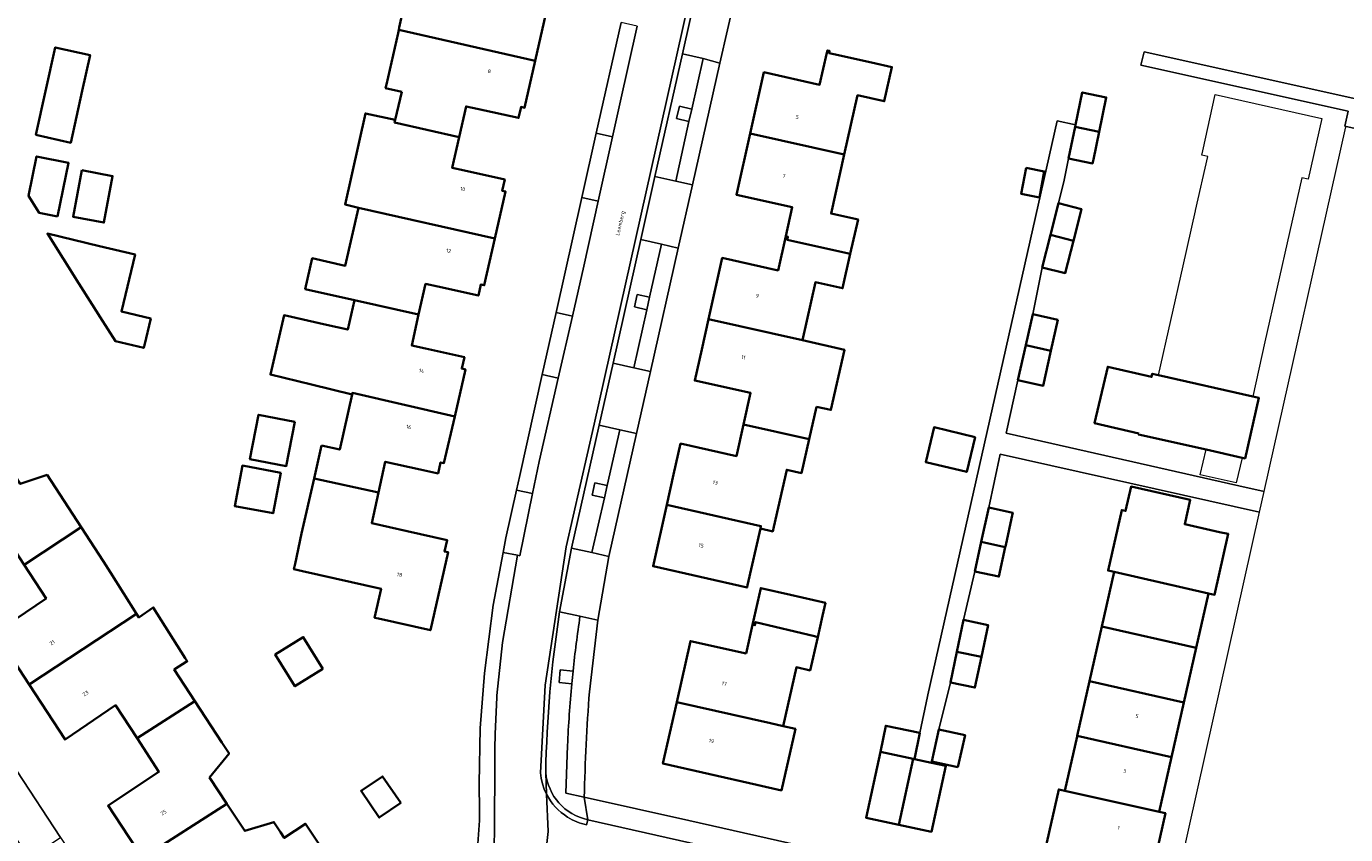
# Model space of a CAD drawing. Header units: metres. Extents: x 201541 to 204988, y 387833 to 394342.
# Tile 67 of 214: x 204128 to 204253, y 389661 to 389737. Entities that reach past the tile are written whole.
import ezdxf
from ezdxf.enums import TextEntityAlignment as Align

# ---------------------------------------------------------------- set-up
doc = ezdxf.new("R2010")
doc.units = ezdxf.units.M
doc.layers.get('Defpoints').update_dxf_attribs({"lineweight": 25})
for name, color, linetype, lineweight in [('B-WE-OG-BEBOUWING-GV', 7, 'Continuous', 35), ('B-WE-OG-BEBOUWING-T18', 10, 'Continuous', 18), ('B-WE-OG-TERREIN_ERF-GV', 7, 'Continuous', 18), ('B-WE-VH-ONVERHARD-GV', 252, 'Continuous', 18), ('B-WE-VH-VERHARDING_ASFALT-GV', 252, 'Continuous', 18), ('B-WE-VH-VERHARDING_BETONSTRAATSTEEN-GV', 252, 'Continuous', 18), ('B-WE-VH-VERHARDING_TEGEL-GV', 252, 'Continuous', 18)]:
    doc.layers.add(name, color=color, linetype=linetype, lineweight=lineweight)
doc.styles.add('NLCS-ISO-M200-T18', font='NLCS-ISO.ttf', dxfattribs={"height": 0.36})

msp = doc.modelspace()

# ---------------------------------------------------------------- linework, layer by layer
at = {"layer": 'B-WE-OG-BEBOUWING-GV'}
for points in [[(204173.311, 389740.429), (204172.176, 389740.682), (204172.827, 389743.579), (204166.745, 389744.964), (204165.211, 389745.321), (204165.135, 389744.98), (204165.122, 389744.924), (204164.581, 389742.526), (204163.394, 389737.134), (204163.347, 389736.921), (204176.214, 389733.995), (204177.223, 389738.432), (204176.905, 389738.504), (204177.148, 389739.572)], [(204163.621, 389731.084), (204163.015, 389728.435), (204162.955, 389728.171), (204169.04, 389726.809), (204169.689, 389729.707), (204170.739, 389729.476), (204174.651, 389728.613), (204174.887, 389729.65), (204175.21, 389729.577), (204176.214, 389733.995), (204163.347, 389736.921), (204163.278, 389736.621), (204162.172, 389731.78), (204162.093, 389731.433)], [(204129.118, 389727.007), (204132.408, 389726.281), (204133.488, 389731.177), (204134.231, 389734.549), (204130.941, 389735.274)], [(204204.372, 389734.643), (204203.932, 389734.742), (204203.978, 389734.947), (204203.773, 389734.993), (204203.724, 389734.775), (204203.046, 389731.754), (204197.787, 389732.935), (204196.489, 389727.154), (204205.367, 389725.161), (204206.621, 389730.756), (204209.135, 389730.191), (204209.858, 389733.412), (204207.95, 389733.84)], [(204227.146, 389727.763), (204229.404, 389727.297), (204230.076, 389730.553), (204227.817, 389731.019), (204227.19, 389727.979)], [(204159.532, 389720.146), (204172.416, 389717.256), (204173.419, 389721.674), (204173.104, 389721.745), (204173.343, 389722.797), (204169.537, 389723.651), (204168.39, 389723.908), (204169.04, 389726.809), (204162.955, 389728.171), (204163.015, 389728.435), (204160.202, 389729.041), (204158.276, 389720.461)], [(204228.87, 389724.706), (204229.404, 389727.297), (204227.146, 389727.763), (204226.535, 389724.799), (204228.793, 389724.333)], [(204196.489, 389727.154), (204195.191, 389721.373), (204200.46, 389720.19), (204199.846, 389717.457), (204200.051, 389717.411), (204199.985, 389717.119), (204205.937, 389715.782), (204206.665, 389719.026), (204204.119, 389719.597), (204205.367, 389725.161)], [(204131.166, 389719.302), (204132.196, 389724.374), (204129.177, 389724.987), (204128.419, 389721.254), (204129.424, 389719.655)], [(204133.446, 389723.678), (204132.619, 389719.298), (204135.527, 389718.749), (204136.353, 389723.129)], [(204222.515, 389723.9), (204222.056, 389721.445), (204223.778, 389721.122), (204224.238, 389723.577)], [(204224.811, 389717.576), (204226.984, 389717.028), (204227.739, 389720.022), (204225.566, 389720.57)], [(204159.532, 389720.146), (204158.298, 389714.67), (204155.174, 389715.374), (204154.52, 389712.47), (204159.155, 389711.426), (204165.22, 389710.056), (204165.877, 389712.963), (204167.014, 389712.708), (204170.852, 389711.848), (204171.092, 389712.903), (204171.411, 389712.832), (204172.416, 389717.256)], [(204139.947, 389709.697), (204137.186, 389710.355), (204138.466, 389715.731), (204135.108, 389716.531), (204130.2, 389717.7), (204133.167, 389713.002), (204134.424, 389711.013), (204135.183, 389709.811), (204136.614, 389707.546), (204139.283, 389706.91), (204139.348, 389707.183)], [(204192.563, 389709.625), (204201.422, 389707.635), (204202.653, 389713.117), (204205.21, 389712.543), (204205.937, 389715.782), (204199.985, 389717.119), (204200.051, 389717.411), (204199.846, 389717.457), (204199.121, 389714.228), (204193.862, 389715.409)], [(204226.984, 389717.028), (204224.811, 389717.576), (204224.039, 389714.518), (204226.212, 389713.97)], [(204165.85, 389706.865), (204164.564, 389707.155), (204165.22, 389710.056), (204159.155, 389711.426), (204158.53, 389708.65), (204156.523, 389709.102), (204152.532, 389710.001), (204151.241, 389704.395), (204155.106, 389703.475), (204158.937, 389702.51), (204158.972, 389702.664), (204168.617, 389700.454), (204169.633, 389704.885), (204169.289, 389704.964), (204169.534, 389706.033)], [(204202.741, 389701.373), (204204.102, 389701.066), (204205.383, 389706.741), (204201.422, 389707.635), (204192.563, 389709.625), (204191.921, 389706.764), (204191.264, 389703.841), (204196.526, 389702.678), (204195.857, 389699.697), (204202.049, 389698.307)], [(204225.523, 389709.561), (204223.144, 389710.094), (204222.489, 389707.17), (204224.869, 389706.637)], [(204222.489, 389707.17), (204221.749, 389703.865), (204224.129, 389703.332), (204224.869, 389706.637)], [(204233.155, 389698.83), (204233.139, 389698.76), (204239.492, 389697.327), (204242.888, 389696.561), (204243.185, 389696.494), (204244.482, 389702.202), (204243.897, 389702.335), (204235.004, 389704.347), (204234.428, 389704.476), (204234.36, 389704.174), (204230.226, 389705.139), (204228.98, 389699.805)], [(204156.047, 389697.72), (204155.348, 389694.608), (204161.428, 389693.274), (204162.074, 389696.183), (204165.349, 389695.452), (204167.046, 389695.073), (204167.287, 389696.121), (204167.606, 389696.048), (204168.617, 389700.454), (204158.972, 389702.664), (204158.937, 389702.51), (204157.774, 389697.332)], [(204153.544, 389699.946), (204150.12, 389700.611), (204149.308, 389696.433), (204152.732, 389695.768)], [(204198.728, 389690.044), (204199.941, 389695.417), (204201.326, 389695.104), (204202.049, 389698.307), (204195.857, 389699.697), (204195.188, 389696.716), (204189.929, 389697.896), (204189.273, 389694.971), (204188.629, 389692.103), (204197.513, 389690.109), (204197.458, 389689.867), (204198.629, 389689.603)], [(204217.721, 389698.503), (204213.845, 389699.439), (204213.05, 389696.15), (204216.927, 389695.214)], [(204128.003, 389686.455), (204133.387, 389689.992), (204130.162, 389694.932), (204127.634, 389694.079), (204125.854, 389696.801), (204117.719, 389691.513), (204121.145, 389686.288), (204125.963, 389689.594)], [(204152.204, 389695.14), (204148.589, 389695.816), (204147.875, 389691.997), (204151.49, 389691.321)], [(204155.348, 389694.608), (204154.18, 389689.407), (204153.566, 389686.538), (204153.458, 389686.032), (204154.259, 389685.852), (204157.345, 389685.159), (204161.676, 389684.186), (204161.062, 389681.459), (204161.44, 389681.373), (204166.328, 389680.275), (204167.994, 389687.632), (204167.67, 389687.705), (204167.91, 389688.767), (204164.145, 389689.623), (204160.787, 389690.387), (204161.428, 389693.274)], [(204239.712, 389683.76), (204240.297, 389683.628), (204241.592, 389689.36), (204240.761, 389689.547), (204237.493, 389690.283), (204238.01, 389692.578), (204232.427, 389693.834), (204231.91, 389691.539), (204231.546, 389691.621), (204230.262, 389685.914), (204230.831, 389685.785)], [(204197.458, 389689.867), (204197.513, 389690.109), (204188.629, 389692.103), (204187.329, 389686.31), (204196.203, 389684.307), (204196.255, 389684.536)], [(204218.293, 389688.614), (204220.559, 389688.126), (204220.597, 389688.305), (204221.233, 389691.255), (204221.257, 389691.369), (204218.991, 389691.857)], [(204133.387, 389689.992), (204128.003, 389686.455), (204130.078, 389683.262), (204125.275, 389680.02), (204128.464, 389675.154), (204138.613, 389681.812), (204136.14, 389685.739), (204135.499, 389686.756)], [(204218.293, 389688.614), (204217.692, 389685.824), (204219.958, 389685.336), (204220.559, 389688.126)], [(204238.553, 389678.621), (204239.712, 389683.76), (204230.831, 389685.785), (204229.668, 389680.624)], [(204200.3, 389683.612), (204197.493, 389684.253), (204196.705, 389680.804), (204196.934, 389680.751), (204197.002, 389681.043), (204202.55, 389679.708), (204202.862, 389679.633), (204203.317, 389681.64), (204203.593, 389682.86)], [(204143.204, 389677.649), (204140.177, 389682.437), (204138.821, 389681.481), (204138.613, 389681.812), (204128.464, 389675.154), (204131.863, 389669.968), (204136.626, 389673.198), (204138.653, 389670.082), (204144.102, 389673.601), (204142.168, 389676.56), (204143.388, 389677.358)], [(204196.103, 389678.086), (204190.853, 389679.262), (204189.559, 389673.482), (204198.423, 389671.497), (204199.604, 389671.233), (204200.862, 389676.784), (204202.15, 389676.492), (204202.862, 389679.633), (204202.55, 389679.708), (204197.002, 389681.043), (204196.934, 389680.751), (204196.705, 389680.804)], [(204215.991, 389678.248), (204218.3, 389677.764), (204218.929, 389680.767), (204216.621, 389681.251)], [(204238.553, 389678.621), (204229.668, 389680.624), (204228.506, 389675.463), (204237.389, 389673.46)], [(204156.187, 389676.633), (204154.325, 389679.63), (204151.686, 389677.991), (204153.547, 389674.994)], [(204218.3, 389677.764), (204215.991, 389678.248), (204215.385, 389675.356), (204217.694, 389674.872)], [(204236.225, 389668.3), (204237.389, 389673.46), (204228.506, 389675.463), (204227.343, 389670.302)], [(204139.166, 389658.815), (204147.137, 389663.903), (204145.496, 389666.385), (204147.337, 389668.653), (204146.658, 389669.693), (204144.102, 389673.601), (204138.653, 389670.082), (204140.715, 389666.912), (204135.925, 389663.747)], [(204197.11, 389665.699), (204199.443, 389665.17), (204200.758, 389670.974), (204199.604, 389671.233), (204198.423, 389671.497), (204189.559, 389673.482), (204188.264, 389667.703)], [(204212.51, 389670.607), (204209.283, 389671.27), (204208.779, 389668.818), (204211.858, 389668.153), (204212, 389668.122)], [(204216.094, 389667.35), (204216.767, 389670.363), (204214.293, 389670.916), (204213.62, 389667.903)], [(204235.061, 389663.139), (204236.225, 389668.3), (204227.343, 389670.302), (204227.33, 389670.246), (204226.179, 389665.136)], [(204211.858, 389668.153), (204208.779, 389668.818), (204207.434, 389662.59), (204210.513, 389661.925)], [(204211.858, 389668.153), (204210.513, 389661.925), (204213.594, 389661.259), (204214.94, 389667.487), (204213.592, 389667.778), (204212, 389668.122)], [(204163.532, 389663.98), (204161.822, 389666.493), (204159.788, 389665.11), (204161.498, 389662.596)], [(204226.179, 389665.136), (204225.603, 389665.266), (204224.314, 389659.549), (204226.012, 389659.167), (204225.838, 389658.396), (204228.716, 389657.747), (204228.89, 389658.518), (204234.372, 389657.282), (204235.662, 389663.004), (204235.061, 389663.139)], [(204149.303, 389653.714), (204154.766, 389657.222), (204156.28, 389658.182), (204156.853, 389658.565), (204156.814, 389658.623), (204154.542, 389662.025), (204152.535, 389660.685), (204152.185, 389661.227), (204151.565, 389662.176), (204148.833, 389661.339), (204147.137, 389663.903), (204139.166, 389658.815), (204142.533, 389653.693), (204147.269, 389656.858)]]:
    msp.add_lwpolyline(points, close=True, dxfattribs=at)
at = {"layer": 'B-WE-OG-TERREIN_ERF-GV'}
for points in [[(204072.545, 389746.895), (204083.224, 389730.207), (204091.682, 389717.113), (204100.5, 389703.419), (204102.53, 389704.767), (204104.588, 389701.631), (204107.906, 389696.575), (204109.981, 389693.413), (204116.555, 389683.397), (204120.684, 389677.105), (204127.302, 389667.021), (204131.431, 389660.729), (204137.997, 389650.725), (204142.108, 389644.46), (204147.706, 389635.931), (204158.586, 389643.177), (204164.256, 389646.871), (204165.877, 389648.79), (204167.178, 389650.355), (204168.414, 389652.238), (204169.376, 389654.122), (204170.204, 389656.027), (204170.111, 389656.237)], [(204177.223, 389738.432), (204176.214, 389733.995), (204175.21, 389729.577), (204174.887, 389729.65), (204174.651, 389728.613), (204170.739, 389729.476), (204169.689, 389729.707), (204169.04, 389726.809), (204168.39, 389723.908), (204169.537, 389723.651), (204173.343, 389722.797), (204173.104, 389721.745), (204173.419, 389721.674), (204172.416, 389717.256), (204171.411, 389712.832), (204171.092, 389712.903), (204170.852, 389711.848), (204167.014, 389712.708), (204165.877, 389712.963), (204165.22, 389710.056), (204164.564, 389707.155), (204165.85, 389706.865), (204169.534, 389706.033), (204169.289, 389704.964), (204169.633, 389704.885), (204168.617, 389700.454), (204167.606, 389696.048), (204167.287, 389696.121), (204167.046, 389695.073), (204165.349, 389695.452), (204162.074, 389696.183), (204161.428, 389693.274), (204160.787, 389690.387), (204164.145, 389689.623), (204167.91, 389688.767), (204167.67, 389687.705), (204167.994, 389687.632), (204166.328, 389680.275), (204161.44, 389681.373), (204161.062, 389681.459), (204161.676, 389684.186), (204157.345, 389685.159), (204154.259, 389685.852), (204153.458, 389686.032), (204153.566, 389686.538), (204154.18, 389689.407), (204155.348, 389694.608), (204156.047, 389697.72), (204157.774, 389697.332), (204158.937, 389702.51), (204155.106, 389703.475), (204151.241, 389704.395), (204152.532, 389710.001), (204156.523, 389709.102), (204158.53, 389708.65), (204159.155, 389711.426), (204154.52, 389712.47), (204155.174, 389715.374), (204158.298, 389714.67), (204159.532, 389720.146), (204158.276, 389720.461), (204160.202, 389729.041), (204163.015, 389728.435), (204163.621, 389731.084), (204162.093, 389731.433), (204162.172, 389731.78), (204163.278, 389736.621), (204163.347, 389736.921), (204163.394, 389737.134), (204164.581, 389742.526)], [(204195.063, 389740.101), (204193.644, 389733.79), (204191.053, 389722.3), (204189.709, 389716.339), (204187.082, 389704.686), (204185.763, 389698.829), (204183.155, 389687.25), (204182.116, 389681.219), (204181.331, 389674.479)], [(204170.966, 389663.2), (204170.929, 389665.818), (204171.037, 389671.035), (204171.422, 389676.24), (204172.243, 389682.649), (204173.185, 389687.602), (204173.45, 389688.998), (204174.443, 389693.482), (204174.751, 389694.875), (204176.884, 389704.408), (204178.193, 389710.265), (204180.618, 389721.105), (204181.974, 389727.164), (204184.314, 389737.63)], [(204236.462, 389655.221), (204244.55, 389691.424), (204242.154, 389691.958), (204220.074, 389696.879), (204218.991, 389691.857), (204221.257, 389691.369), (204221.233, 389691.255), (204220.597, 389688.305), (204220.559, 389688.126), (204219.958, 389685.336), (204217.692, 389685.824), (204216.621, 389681.251), (204218.929, 389680.767), (204218.3, 389677.764), (204217.694, 389674.872), (204215.385, 389675.356), (204214.293, 389670.916), (204216.767, 389670.363), (204216.094, 389667.35), (204213.62, 389667.903), (204213.592, 389667.778), (204214.94, 389667.487), (204213.594, 389661.259), (204210.513, 389661.925), (204207.434, 389662.59), (204208.779, 389668.818), (204209.283, 389671.27), (204212.51, 389670.607), (204213.209, 389674.014), (204213.241, 389674.168), (204225.452, 389728.337), (204227.19, 389727.979), (204227.817, 389731.019), (204230.076, 389730.553), (204229.404, 389727.297), (204228.87, 389724.706), (204228.793, 389724.333), (204226.535, 389724.799), (204226.117, 389722.756), (204225.566, 389720.57), (204227.739, 389720.022), (204226.984, 389717.028), (204226.212, 389713.97), (204224.039, 389714.518), (204223.144, 389710.094), (204225.523, 389709.561), (204224.869, 389706.637), (204224.129, 389703.332), (204221.749, 389703.865), (204220.631, 389698.859), (204242.598, 389693.911), (204244.982, 389693.374), (204252.68, 389727.778)], [(204127.634, 389694.079), (204130.162, 389694.932), (204133.387, 389689.992), (204135.499, 389686.756), (204136.14, 389685.739), (204138.613, 389681.812), (204138.821, 389681.481), (204140.177, 389682.437), (204143.204, 389677.649), (204143.388, 389677.358), (204142.168, 389676.56), (204144.102, 389673.601), (204146.658, 389669.693), (204147.337, 389668.653), (204145.496, 389666.385), (204147.137, 389663.903), (204148.833, 389661.339), (204151.565, 389662.176), (204152.185, 389661.227), (204152.535, 389660.685), (204154.542, 389662.025), (204156.814, 389658.623)], [(204224.314, 389659.549), (204225.603, 389665.266), (204226.179, 389665.136), (204227.33, 389670.246), (204227.343, 389670.302), (204228.506, 389675.463), (204229.668, 389680.624), (204230.831, 389685.785), (204230.262, 389685.914), (204231.546, 389691.621), (204231.91, 389691.539), (204232.427, 389693.834), (204238.01, 389692.578), (204237.493, 389690.283), (204240.761, 389689.547), (204241.592, 389689.36), (204240.297, 389683.628), (204239.712, 389683.76), (204238.553, 389678.621), (204237.389, 389673.46), (204236.225, 389668.3), (204235.061, 389663.139), (204235.662, 389663.004), (204234.372, 389657.282)], [(204139.166, 389658.815), (204135.925, 389663.747), (204140.715, 389666.912), (204138.653, 389670.082), (204136.626, 389673.198), (204131.863, 389669.968), (204128.464, 389675.154), (204125.275, 389680.02), (204130.078, 389683.262), (204128.003, 389686.455)], [(204180.847, 389664.518), (204190.699, 389662.316), (204206.452, 389658.785)]]:
    msp.add_lwpolyline(points, dxfattribs=at)
for points in [[(204133.488, 389731.177), (204132.408, 389726.281), (204129.118, 389727.007), (204130.941, 389735.274), (204134.231, 389734.549)], [(204202.049, 389698.307), (204201.326, 389695.104), (204199.941, 389695.417), (204198.728, 389690.044), (204198.629, 389689.603), (204197.458, 389689.867), (204196.255, 389684.536), (204196.203, 389684.307), (204187.329, 389686.31), (204188.629, 389692.103), (204189.273, 389694.971), (204189.929, 389697.896), (204195.188, 389696.716), (204195.857, 389699.697), (204196.526, 389702.678), (204191.264, 389703.841), (204191.921, 389706.764), (204192.563, 389709.625), (204193.862, 389715.409), (204199.121, 389714.228), (204199.846, 389717.457), (204200.46, 389720.19), (204195.191, 389721.373), (204196.489, 389727.154), (204197.787, 389732.935), (204203.046, 389731.754), (204203.724, 389734.775), (204203.773, 389734.993), (204203.978, 389734.947), (204203.932, 389734.742), (204204.372, 389734.643), (204207.95, 389733.84), (204209.858, 389733.412), (204209.135, 389730.191), (204206.621, 389730.756), (204205.367, 389725.161), (204204.119, 389719.597), (204206.665, 389719.026), (204205.937, 389715.782), (204205.21, 389712.543), (204202.653, 389713.117), (204201.422, 389707.635), (204205.383, 389706.741), (204204.102, 389701.066), (204202.741, 389701.373)], [(204254.426, 389727.423), (204252.596, 389727.836), (204252.888, 389729.24), (204233.349, 389733.603), (204233.648, 389734.865), (204255.049, 389730.103), (204254.483, 389727.41)], [(204246.216, 389712.658), (204245.057, 389707.496), (204243.897, 389702.335), (204244.482, 389702.202), (204243.185, 389696.494), (204242.888, 389696.561), (204242.348, 389694.183), (204238.953, 389694.955), (204239.492, 389697.327), (204233.139, 389698.76), (204233.155, 389698.83), (204228.98, 389699.805), (204230.226, 389705.139), (204234.36, 389704.174), (204234.428, 389704.476), (204235.004, 389704.347), (204236.17, 389709.516), (204237.334, 389714.676), (204238.499, 389719.836), (204238.512, 389719.896), (204239.658, 389724.981), (204239.085, 389725.109), (204239.178, 389725.524), (204240.365, 389730.818), (204250.406, 389728.566), (204249.122, 389722.84), (204248.534, 389722.973), (204247.376, 389717.819)], [(204131.166, 389719.302), (204129.424, 389719.655), (204128.419, 389721.254), (204129.177, 389724.987), (204132.196, 389724.374)], [(204133.446, 389723.678), (204136.353, 389723.129), (204135.527, 389718.749), (204132.619, 389719.298)], [(204222.515, 389723.9), (204224.238, 389723.577), (204223.778, 389721.122), (204222.056, 389721.445)], [(204137.186, 389710.355), (204139.947, 389709.697), (204139.348, 389707.183), (204139.283, 389706.91), (204136.614, 389707.546), (204135.183, 389709.811), (204134.424, 389711.013), (204133.167, 389713.002), (204130.2, 389717.7), (204135.108, 389716.531), (204138.466, 389715.731)], [(204153.544, 389699.946), (204152.732, 389695.768), (204149.308, 389696.433), (204150.12, 389700.611)], [(204217.721, 389698.503), (204216.927, 389695.214), (204213.05, 389696.15), (204213.845, 389699.439)], [(204152.204, 389695.14), (204151.49, 389691.321), (204147.875, 389691.997), (204148.589, 389695.816)], [(204190.853, 389679.262), (204196.103, 389678.086), (204196.705, 389680.804), (204197.493, 389684.253), (204200.3, 389683.612), (204203.593, 389682.86), (204203.317, 389681.64), (204202.862, 389679.633), (204202.15, 389676.492), (204200.862, 389676.784), (204199.604, 389671.233), (204200.758, 389670.974), (204199.443, 389665.17), (204197.11, 389665.699), (204188.264, 389667.703), (204189.559, 389673.482)], [(204156.187, 389676.633), (204153.547, 389674.994), (204151.686, 389677.991), (204154.325, 389679.63)], [(204163.532, 389663.98), (204161.498, 389662.596), (204159.788, 389665.11), (204161.822, 389666.493)]]:
    msp.add_lwpolyline(points, close=True, dxfattribs=at)
for points in [[(204181.331, 389674.479, 0.0134354), (204180.847, 389664.518)], [(204170.111, 389656.237, 0.0567371), (204170.966, 389663.2)]]:
    msp.add_lwpolyline(points, format="xyb", dxfattribs=at)
at = {"layer": 'B-WE-VH-ONVERHARD-GV'}
for points in [[(204190.721, 389728.284), (204190.982, 389729.456), (204189.81, 389729.719), (204189.547, 389728.548)], [(204185.577, 389710.786), (204186.749, 389710.522), (204187.011, 389711.693), (204185.84, 389711.957)], [(204182.747, 389692.764), (204183.014, 389693.934), (204181.842, 389694.197), (204181.579, 389693.027)]]:
    msp.add_lwpolyline(points, close=True, dxfattribs=at)
for points in [[(204178.584, 389676.537), (204178.477, 389675.341), (204179.667, 389675.235)], [(204179.785, 389676.429), (204178.584, 389676.537)]]:
    msp.add_lwpolyline(points, dxfattribs=at)
msp.add_lwpolyline([(204179.667, 389675.235, -0.0025236), (204179.785, 389676.429)], format="xyb", dxfattribs=at)
at = {"layer": 'B-WE-VH-VERHARDING_ASFALT-GV'}
for points in [[(204177.071, 389665.295), (204176.901, 389665.796), (204176.78, 389666.311), (204176.709, 389666.836), (204177.157, 389675.083), (204179.141, 389688.135), (204181.76, 389699.727), (204200.383, 389782.951)], [(204185.835, 389737.289), (204184.185, 389729.957), (204183.493, 389726.823), (204182.155, 389720.76), (204180.8, 389714.618), (204179.721, 389709.914), (204178.38, 389704.073), (204176.572, 389696.195), (204175.957, 389693.174), (204174.762, 389687.303), (204174.529, 389687.347), (204173.138, 389679.136), (204172.607, 389674.124)], [(204172.396, 389668.601), (204172.396, 389667.225), (204172.383, 389662.058)], [(204175.651, 389653.077), (204175.969, 389653.94), (204176.639, 389656.262), (204177.147, 389658.76), (204177.423, 389661.304), (204177.288, 389664.812), (204177.071, 389665.295)], [(204177.288, 389664.812), (204177.423, 389661.304), (204177.147, 389658.76), (204176.639, 389656.262), (204175.969, 389653.94)], [(204230.365, 389651.382), (204221.571, 389653.359), (204214.309, 389654.963), (204212.192, 389655.441), (204206.04, 389656.815), (204197.216, 389658.786), (204181.164, 389662.403), (204181.06, 389661.914)]]:
    msp.add_lwpolyline(points, dxfattribs=at)
for points in [[(204172.607, 389674.124, 0.009603), (204172.396, 389668.601)], [(204179.271, 389662.64, -0.1359731), (204177.288, 389664.812)], [(204172.383, 389662.058, -0.0553975), (204171.975, 389657.725)], [(204181.06, 389661.914, -0.0880997), (204179.271, 389662.64)]]:
    msp.add_lwpolyline(points, format="xyb", dxfattribs=at)
at = {"layer": 'B-WE-VH-VERHARDING_BETONSTRAATSTEEN-GV'}
for points in [[(204198.865, 389773.875), (204199.269, 389775.681), (204200.871, 389782.842), (204200.383, 389782.951), (204181.76, 389699.727), (204179.141, 389688.135), (204177.157, 389675.083), (204176.709, 389666.836), (204176.78, 389666.311), (204176.901, 389665.796), (204177.071, 389665.295), (204177.288, 389664.812), (204177.209, 389666.854)], [(204178.519, 389682.025), (204179.631, 389688.034), (204182.248, 389699.617), (204183.56, 389705.475), (204186.17, 389717.132), (204187.505, 389723.095), (204190.093, 389734.653), (204191.49, 389740.902), (204194.55, 389754.58), (204195.91, 389760.665), (204197.282, 389766.797), (204198.865, 389773.875)], [(204180.439, 389681.595), (204178.519, 389682.025)], [(204179.667, 389675.235), (204178.477, 389675.341), (204178.584, 389676.537), (204179.785, 389676.429)], [(204180.847, 389664.518), (204179.118, 389664.905), (204179.261, 389669.404)], [(204177.209, 389666.854), (204177.288, 389664.812)], [(204181.164, 389662.403), (204180.847, 389664.518)], [(204181.06, 389661.914), (204181.164, 389662.403)]]:
    msp.add_lwpolyline(points, dxfattribs=at)
for points in [[(204193.644, 389733.79), (204195.063, 389740.101), (204193.441, 389740.465), (204191.49, 389740.902), (204190.093, 389734.653), (204192.044, 389734.221)], [(204192.044, 389734.221), (204190.093, 389734.653), (204187.505, 389723.095), (204189.466, 389722.655), (204190.721, 389728.284), (204189.547, 389728.548), (204189.81, 389729.719), (204190.982, 389729.456)], [(204183.493, 389726.823), (204181.974, 389727.164), (204180.618, 389721.105), (204182.155, 389720.76)], [(204187.505, 389723.095), (204186.17, 389717.132), (204188.131, 389716.693), (204189.709, 389716.339), (204191.053, 389722.3), (204189.466, 389722.655)], [(204183.56, 389705.475), (204185.52, 389705.036), (204186.749, 389710.522), (204185.577, 389710.786), (204185.84, 389711.957), (204187.011, 389711.693), (204188.131, 389716.693), (204186.17, 389717.132)], [(204178.38, 389704.073), (204179.721, 389709.914), (204178.193, 389710.265), (204176.884, 389704.408)], [(204185.763, 389698.829), (204187.082, 389704.686), (204185.52, 389705.036), (204183.56, 389705.475), (204182.248, 389699.617), (204184.209, 389699.177)], [(204179.631, 389688.034), (204181.57, 389687.6), (204182.747, 389692.764), (204181.579, 389693.027), (204181.842, 389694.197), (204183.014, 389693.934), (204184.209, 389699.177), (204182.248, 389699.617)], [(204175.957, 389693.174), (204174.443, 389693.482), (204173.45, 389688.998), (204173.185, 389687.602), (204174.529, 389687.347), (204174.762, 389687.303)], [(204181.57, 389687.6), (204179.631, 389688.034), (204178.519, 389682.025), (204180.439, 389681.595), (204182.116, 389681.219), (204183.155, 389687.25)], [(204124.319, 389665.089), (204128.458, 389658.777), (204130.603, 389660.183), (204131.431, 389660.729), (204127.302, 389667.021), (204126.471, 389666.478)], [(204180.847, 389664.518), (204181.164, 389662.403), (204197.216, 389658.786), (204206.04, 389656.815), (204206.452, 389658.785), (204190.699, 389662.316)]]:
    msp.add_lwpolyline(points, close=True, dxfattribs=at)
for points in [[(204177.209, 389666.854, -0.034285), (204178.519, 389682.025)], [(204178.519, 389682.025, 0.034285), (204177.209, 389666.854)], [(204179.785, 389676.429, -0.0108621), (204180.439, 389681.595)], [(204179.261, 389669.404, -0.0123476), (204179.667, 389675.235)], [(204181.164, 389662.403, -0.3283309), (204177.209, 389666.854)], [(204177.209, 389666.854, 0.3283309), (204181.164, 389662.403)], [(204177.288, 389664.812, 0.1359731), (204179.271, 389662.64)], [(204179.271, 389662.64, 0.0880997), (204181.06, 389661.914)]]:
    msp.add_lwpolyline(points, format="xyb", dxfattribs=at)
at = {"layer": 'B-WE-VH-VERHARDING_TEGEL-GV'}
for points in [[(204181.974, 389727.164), (204183.493, 389726.823), (204184.185, 389729.957), (204185.835, 389737.289), (204184.314, 389737.63)], [(204191.053, 389722.3), (204193.644, 389733.79), (204192.044, 389734.221), (204190.982, 389729.456), (204190.721, 389728.284), (204189.466, 389722.655)], [(204252.596, 389727.836), (204254.426, 389727.423), (204254.483, 389727.41), (204255.049, 389730.103), (204233.648, 389734.865), (204233.349, 389733.603), (204252.888, 389729.24)], [(204220.074, 389696.879), (204242.154, 389691.958), (204244.55, 389691.424), (204244.982, 389693.374), (204242.598, 389693.911), (204220.631, 389698.859), (204221.749, 389703.865), (204222.489, 389707.17), (204223.144, 389710.094), (204224.039, 389714.518), (204224.811, 389717.576), (204225.566, 389720.57), (204226.117, 389722.756), (204226.535, 389724.799), (204227.146, 389727.763), (204227.19, 389727.979), (204225.452, 389728.337), (204213.241, 389674.168), (204213.209, 389674.014), (204212.51, 389670.607), (204212, 389668.122), (204213.592, 389667.778), (204213.62, 389667.903), (204214.293, 389670.916), (204215.385, 389675.356), (204215.991, 389678.248), (204216.621, 389681.251), (204217.692, 389685.824), (204218.293, 389688.614), (204218.991, 389691.857)], [(204178.193, 389710.265), (204179.721, 389709.914), (204180.8, 389714.618), (204182.155, 389720.76), (204180.618, 389721.105)], [(204189.709, 389716.339), (204188.131, 389716.693), (204187.011, 389711.693), (204186.749, 389710.522), (204185.52, 389705.036), (204187.082, 389704.686)], [(204178.38, 389704.073), (204176.884, 389704.408), (204174.751, 389694.875), (204174.443, 389693.482), (204175.957, 389693.174), (204176.572, 389696.195)], [(204185.763, 389698.829), (204184.209, 389699.177), (204183.014, 389693.934), (204182.747, 389692.764), (204181.57, 389687.6), (204183.155, 389687.25)]]:
    msp.add_lwpolyline(points, close=True, dxfattribs=at)
for points in [[(204172.607, 389674.124), (204173.138, 389679.136), (204174.529, 389687.347), (204173.185, 389687.602), (204172.243, 389682.649), (204171.422, 389676.24)], [(204181.331, 389674.479), (204182.116, 389681.219), (204180.439, 389681.595)], [(204171.422, 389676.24), (204171.037, 389671.035), (204170.929, 389665.818), (204170.966, 389663.2)], [(204179.261, 389669.404), (204179.118, 389664.905), (204180.847, 389664.518)], [(204172.383, 389662.058), (204172.396, 389667.225), (204172.396, 389668.601)]]:
    msp.add_lwpolyline(points, dxfattribs=at)
for points in [[(204180.439, 389681.595, 0.0108621), (204179.785, 389676.429)], [(204179.785, 389676.429, 0.0025236), (204179.667, 389675.235)], [(204179.667, 389675.235, 0.0123476), (204179.261, 389669.404)], [(204180.847, 389664.518, -0.0134354), (204181.331, 389674.479)], [(204172.396, 389668.601, -0.009603), (204172.607, 389674.124)], [(204170.966, 389663.2, -0.0567371), (204170.111, 389656.237)], [(204171.975, 389657.725, 0.0553975), (204172.383, 389662.058)]]:
    msp.add_lwpolyline(points, format="xyb", dxfattribs=at)

# ---------------------------------------------------------------- texts
at = {"layer": 'B-WE-OG-BEBOUWING-T18', "style": 'NLCS-ISO-M200-T18'}
for s, rotation, p in [('8', 347.2, (204171.891, 389733.02)), ('5', 347.4, (204200.937, 389728.705)), ('7', 347.4, (204199.688, 389723.145)), ('10', 347.3, (204169.371, 389721.912)), ('12', 347.2, (204168.046, 389716.077)), ('9', 347.4, (204197.16, 389711.839)), ('11', 347.4, (204195.855, 389706.027)), ('14', 347.1, (204165.499, 389704.752)), ('16', 347.1, (204164.285, 389699.46)), ('13', 347.4, (204193.201, 389694.207)), ('15', 347.4, (204191.869, 389688.275)), ('18', 347.3, (204163.415, 389685.522)), ('21', 33.2, (204130.653, 389679.112)), ('17', 347.4, (204194.052, 389675.24)), ('23', 33.2, (204133.793, 389674.321)), ('5', 347.3, (204232.997, 389672.17)), ('19', 347.4, (204192.841, 389669.833)), ('3', 347.3, (204231.829, 389666.99)), ('25', 33.3, (204141.151, 389663.077)), ('1', 347.3, (204231.252, 389661.631))]:
    msp.add_text(s, height=0.36, rotation=rotation, dxfattribs=at).set_placement(p, align=Align.MIDDLE)
at = {"layer": 'Defpoints', "color": 250, "style": 'NLCS-ISO-M200-T18'}
msp.add_text('Leemberg', height=0.36, rotation=77.4, dxfattribs=at).set_placement((204184.275, 389718.67), align=Align.MIDDLE)

doc.saveas('drawing.dxf')
